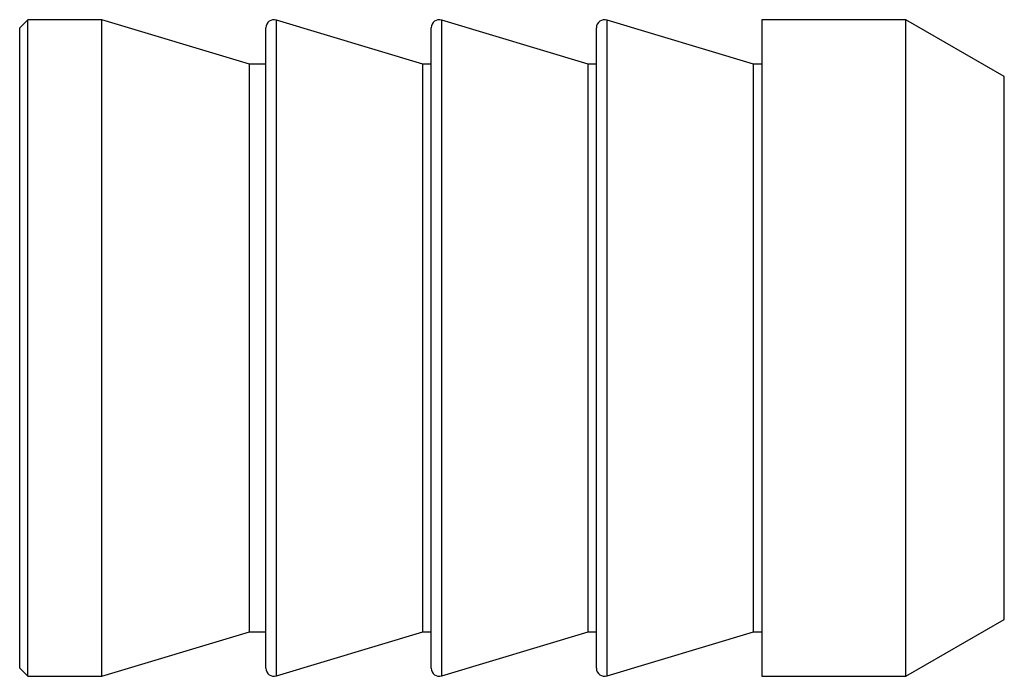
# Model space of a CAD drawing. Header units: millimetres. Extents: x 0 to 12, y -4 to 4.
import ezdxf

# ---------------------------------------------------------------- set-up
doc = ezdxf.new("R2010")
doc.units = ezdxf.units.MM

msp = doc.modelspace()

# ---------------------------------------------------------------- linework, layer by layer
at = {"color": 7, "linetype": 'Continuous', "lineweight": 25}
for p, q in [((0.1, 4), (0, 3.9)), ((1, 4), (0.1, 4)), ((0.1, -4), (0.1, 4)), ((2.8, 3.457), (1, 4)), ((1, -4), (1, 4)), ((4.915, 3.457), (3.129, 3.996)), ((6.929, 3.457), (5.144, 3.996)), ((8.944, 3.457), (7.158, 3.996)), ((10.8, 4), (9.044, 4)), ((9.044, 4), (9.044, -4)), ((12, 3.307), (10.8, 4)), ((10.8, -4), (10.8, 4)), ((0, -3.9), (0, 3.9)), ((3, -3.9), (3, 3.9)), ((5.015, -3.9), (5.015, 3.9)), ((7.029, -3.9), (7.029, 3.9)), ((3, 3.457), (2.8, 3.457)), ((2.8, -3.457), (2.8, 3.457)), ((5.015, 3.457), (4.915, 3.457)), ((4.915, -3.457), (4.915, 3.457)), ((7.029, 3.457), (6.929, 3.457)), ((6.929, -3.457), (6.929, 3.457)), ((9.044, 3.457), (8.944, 3.457)), ((8.944, -3.457), (8.944, 3.457)), ((12, -3.307), (12, 3.307)), ((10.8, -4), (12, -3.307)), ((1, -4), (2.8, -3.457)), ((2.8, -3.457), (3, -3.457)), ((3.129, -3.996), (4.915, -3.457)), ((4.915, -3.457), (5.015, -3.457)), ((5.144, -3.996), (6.929, -3.457)), ((6.929, -3.457), (7.029, -3.457)), ((7.158, -3.996), (8.944, -3.457)), ((8.944, -3.457), (9.044, -3.457)), ((0, -3.9), (0.1, -4)), ((0.1, -4), (1, -4)), ((9.044, -4), (10.8, -4))]:
    msp.add_line(p, q, dxfattribs=at)
at = {"color": 8, "linetype": 'Continuous', "lineweight": 25}
for p, q in [((3.129, -3.996), (3.129, 3.996)), ((5.144, -3.996), (5.144, 3.996)), ((7.158, -3.996), (7.158, 3.996))]:
    msp.add_line(p, q, dxfattribs=at)
at = {"color": 7, "linetype": 'Continuous', "lineweight": 25}
for centre, start, end in [((3.1, 3.9), 73.22, 180), ((5.115, 3.9), 73.22, 180), ((7.129, 3.9), 73.22, 180), ((3.1, -3.9), 180, 286.78), ((5.115, -3.9), 180, 286.78), ((7.129, -3.9), 180, 286.78)]:
    msp.add_arc(centre, 0.1, start, end, dxfattribs=at)

doc.saveas('drawing.dxf')
